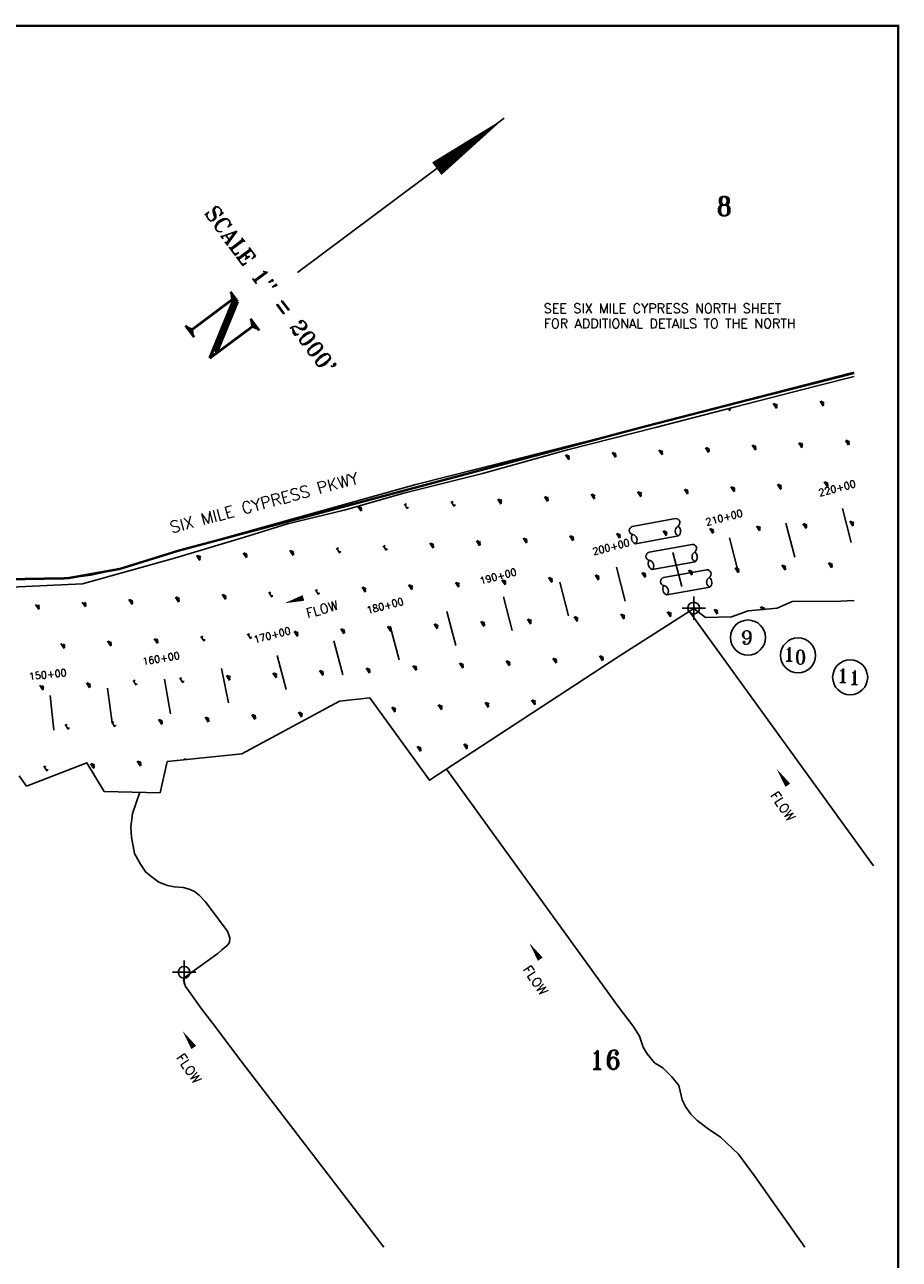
# Model space of a CAD drawing. Extents: x 225276 to 259236, y 777616 to 798996.
# Tile 5 of 5: x 251695 to 259186, y 788431 to 798996. Entities that reach past the tile are written whole.
import ezdxf
from ezdxf.enums import TextEntityAlignment as Align

# ---------------------------------------------------------------- set-up
doc = ezdxf.new("R2010")
doc.units = 0
doc.header["$LTSCALE"] = 800
doc.header["$PDMODE"] = 34
doc.header["$PDSIZE"] = 100
for name, pattern in [('DASHED', [0]), ('PHANTOM', [0]), ('STREAM', [0])]:
    doc.linetypes.add(name, pattern=pattern)
doc.layers.get('0').update_dxf_attribs({"linetype": 'CONTINUOUS'})
for name, color, linetype in [('BORDER', 1, 'CONTINUOUS'), ('HATCH', 3, 'CONTINUOUS'), ('LIMBS', 5, 'STREAM'), ('MAJROADS', 9, 'CONTINUOUS'), ('PLAKES', 5, 'CONTINUOUS'), ('ROW', 12, 'PHANTOM'), ('SEC', 2, 'CONTINUOUS'), ('STATIONS', 7, 'CONTINUOUS'), ('STRUCTTEXT', 7, 'CONTINUOUS'), ('STRUCTURES', 1, 'CONTINUOUS'), ('TEXT', 7, 'CONTINUOUS'), ('TRUNKS', 5, 'STREAM'), ('WSHEDS', 11, 'CONTINUOUS')]:
    doc.layers.add(name, color=color, linetype=linetype)
doc.layers.get('0').freeze()
doc.styles.get("Standard").update_dxf_attribs({"font": 'ROMANT'})

# ---------------------------------------------------------------- blocks, each defined once
blk = doc.blocks.new('RCP')
at = {"layer": 'STRUCTURES', "color": 0}
for points in [[(236, 88), (-264, 88)], [(-264, -112), (236, -112)]]:
    blk.add_lwpolyline(points, dxfattribs=at)
for centre, radius, start, end in [((-261, 41), 46.7, 94.2256, 249.28), ((232, 41), 46.7, 290.72, 85.7744), ((-228, -52), 70, 134.6378, 238.9484), ((-299, -61), 62.3, 304.3062, 69.28), ((271, -61), 62.3, 110.72, 235.6938), ((200, -52), 70, 301.0516, 45.3622)]:
    blk.add_arc(centre, radius, start, end, dxfattribs=at)
blk = doc.blocks.new('*X')
at = {"color": 0}
for p, q in [((258507, 795775), (258534, 795733)), ((258513, 795764), (258521, 795778)), ((258517, 795759), (258534, 795770)), ((258520, 795754), (258541, 795767)), ((257722, 795711), (257735, 795691)), ((257725, 795707), (257739, 795716)), ((257728, 795701), (257744, 795702)), ((258107, 795754), (258134, 795712)), ((258114, 795743), (258121, 795758)), ((258117, 795738), (258134, 795749)), ((258121, 795733), (258142, 795746)), ((258124, 795728), (258141, 795738)), ((258128, 795722), (258144, 795723)), ((258524, 795748), (258540, 795759)), ((258527, 795743), (258543, 795744)), ((257127, 795355), (257154, 795314)), ((257134, 795345), (257141, 795359)), ((257137, 795340), (257154, 795351)), ((257140, 795335), (257161, 795348)), ((257526, 795376), (257553, 795334)), ((257533, 795366), (257540, 795380)), ((257536, 795361), (257553, 795372)), ((257540, 795355), (257561, 795369)), ((257543, 795350), (257560, 795361)), ((257547, 795345), (257563, 795346)), ((257926, 795397), (257953, 795355)), ((257932, 795387), (257940, 795401)), ((257936, 795382), (257953, 795393)), ((257939, 795376), (257960, 795390)), ((257943, 795371), (257959, 795382)), ((257946, 795366), (257962, 795367)), ((258325, 795418), (258352, 795376)), ((258332, 795408), (258339, 795422)), ((258335, 795403), (258352, 795413)), ((258339, 795397), (258360, 795411)), ((258342, 795392), (258359, 795403)), ((258345, 795387), (258361, 795388)), ((258725, 795439), (258752, 795397)), ((258731, 795429), (258739, 795443)), ((258735, 795423), (258751, 795434)), ((258738, 795418), (258759, 795432)), ((258742, 795413), (258758, 795424)), ((258745, 795408), (258761, 795409)), ((256328, 795314), (256355, 795272)), ((256335, 795303), (256342, 795317)), ((256338, 795298), (256355, 795309)), ((256341, 795293), (256362, 795306)), ((256345, 795287), (256362, 795298)), ((256348, 795282), (256364, 795283)), ((256727, 795335), (256754, 795293)), ((256734, 795324), (256741, 795338)), ((256737, 795319), (256754, 795330)), ((256741, 795314), (256762, 795327)), ((256744, 795308), (256761, 795319)), ((256748, 795303), (256764, 795304)), ((257144, 795329), (257160, 795340)), ((257147, 795324), (257163, 795325)), ((257744, 795041), (257771, 794999)), ((257751, 795030), (257758, 795045)), ((257754, 795025), (257771, 795036)), ((257758, 795020), (257779, 795034)), ((257761, 795015), (257778, 795026)), ((258143, 795062), (258171, 795020)), ((258150, 795051), (258158, 795066)), ((258154, 795046), (258170, 795057)), ((258157, 795041), (258178, 795055)), ((258160, 795036), (258177, 795047)), ((258164, 795030), (258180, 795031)), ((258543, 795083), (258570, 795041)), ((258550, 795072), (258557, 795087)), ((258553, 795067), (258570, 795078)), ((258557, 795062), (258577, 795075)), ((258560, 795057), (258577, 795068)), ((258563, 795051), (258579, 795052)), ((255354, 794905), (255361, 794919)), ((255747, 794936), (255774, 794894)), ((255754, 794926), (255761, 794940)), ((255757, 794921), (255774, 794931)), ((255760, 794915), (255781, 794929)), ((255764, 794910), (255781, 794921)), ((256146, 794957), (256173, 794915)), ((256153, 794947), (256160, 794961)), ((256156, 794941), (256173, 794952)), ((256160, 794936), (256181, 794950)), ((256163, 794931), (256180, 794942)), ((256167, 794926), (256183, 794927)), ((256546, 794978), (256573, 794936)), ((256552, 794968), (256560, 794982)), ((256556, 794962), (256573, 794973)), ((256559, 794957), (256580, 794971)), ((256563, 794952), (256579, 794963)), ((256566, 794947), (256582, 794948)), ((256945, 794999), (256972, 794957)), ((256952, 794989), (256959, 795003)), ((256955, 794983), (256972, 794994)), ((256959, 794978), (256980, 794992)), ((256962, 794973), (256979, 794984)), ((256966, 794968), (256981, 794968)), ((257345, 795020), (257372, 794978)), ((257351, 795010), (257359, 795024)), ((257355, 795004), (257372, 795015)), ((257358, 794999), (257379, 795013)), ((257362, 794994), (257378, 795005)), ((257365, 794989), (257381, 794989)), ((257764, 795009), (257780, 795010)), ((254548, 794873), (254576, 794832)), ((254555, 794863), (254562, 794877)), ((254559, 794858), (254575, 794869)), ((254562, 794853), (254583, 794866)), ((254565, 794847), (254582, 794858)), ((254569, 794842), (254585, 794843)), ((254948, 794894), (254975, 794852)), ((254955, 794884), (254962, 794898)), ((254968, 794863), (254984, 794864)), ((255347, 794915), (255375, 794873)), ((255368, 794884), (255384, 794885)), ((255767, 794905), (255783, 794906)), ((257969, 794695), (257976, 794709)), ((258361, 794726), (258389, 794684)), ((258368, 794716), (258375, 794730)), ((258372, 794711), (258388, 794722)), ((258375, 794705), (258396, 794719)), ((258378, 794700), (258395, 794711)), ((258761, 794747), (258788, 794705)), ((258768, 794737), (258775, 794751)), ((258771, 794732), (258788, 794743)), ((258774, 794726), (258795, 794740)), ((258778, 794721), (258795, 794732)), ((258781, 794716), (258797, 794717)), ((255971, 794590), (255979, 794605)), ((256364, 794622), (256391, 794580)), ((256371, 794611), (256378, 794626)), ((256374, 794606), (256391, 794617)), ((256378, 794601), (256399, 794614)), ((256381, 794596), (256398, 794606)), ((256764, 794643), (256791, 794601)), ((256770, 794632), (256778, 794646)), ((256774, 794627), (256790, 794638)), ((256777, 794622), (256798, 794635)), ((256781, 794616), (256797, 794627)), ((256784, 794611), (256800, 794612)), ((257163, 794664), (257190, 794622)), ((257170, 794653), (257177, 794667)), ((257173, 794648), (257190, 794659)), ((257177, 794643), (257198, 794656)), ((257180, 794637), (257197, 794648)), ((257183, 794632), (257199, 794633)), ((257562, 794685), (257590, 794643)), ((257569, 794674), (257576, 794688)), ((257573, 794669), (257589, 794680)), ((257576, 794664), (257597, 794677)), ((257579, 794658), (257596, 794669)), ((257583, 794653), (257599, 794654)), ((257962, 794705), (257989, 794664)), ((257972, 794690), (257989, 794701)), ((257975, 794685), (257996, 794698)), ((257979, 794679), (257996, 794690)), ((257982, 794674), (257998, 794675)), ((258382, 794695), (258398, 794696)), ((253967, 794496), (253995, 794454)), ((253974, 794486), (253981, 794500)), ((254367, 794517), (254394, 794475)), ((254374, 794507), (254381, 794521)), ((254766, 794538), (254793, 794496)), ((254773, 794528), (254780, 794542)), ((254787, 794507), (254803, 794507)), ((255166, 794559), (255193, 794517)), ((255173, 794548), (255180, 794563)), ((255176, 794543), (255193, 794554)), ((255179, 794538), (255200, 794552)), ((255183, 794533), (255199, 794544)), ((255186, 794527), (255202, 794528)), ((255565, 794580), (255592, 794538)), ((255572, 794569), (255579, 794584)), ((255575, 794564), (255592, 794575)), ((255579, 794559), (255600, 794573)), ((255582, 794554), (255599, 794565)), ((255586, 794548), (255602, 794549)), ((255965, 794601), (255992, 794559)), ((255975, 794585), (255992, 794596)), ((255978, 794580), (255999, 794593)), ((255982, 794575), (255998, 794585)), ((255985, 794569), (256001, 794570)), ((256384, 794590), (256400, 794591)), ((253168, 794454), (253196, 794412)), ((253175, 794444), (253183, 794458)), ((253179, 794439), (253195, 794449)), ((253182, 794433), (253203, 794447)), ((253185, 794428), (253202, 794439)), ((253189, 794423), (253205, 794424)), ((253568, 794475), (253595, 794433)), ((253575, 794465), (253582, 794479)), ((253578, 794459), (253595, 794470)), ((253582, 794454), (253602, 794468)), ((253585, 794449), (253602, 794460)), ((253588, 794444), (253604, 794445)), ((253978, 794480), (253994, 794491)), ((253981, 794475), (254002, 794489)), ((253984, 794470), (254001, 794481)), ((253988, 794465), (254004, 794466)), ((254387, 794486), (254403, 794486)), ((258579, 794391), (258606, 794349)), ((258586, 794380), (258593, 794395)), ((256582, 794286), (256609, 794244)), ((256589, 794276), (256596, 794290)), ((256981, 794307), (257009, 794265)), ((256988, 794297), (256995, 794311)), ((256992, 794291), (257008, 794302)), ((256995, 794286), (257016, 794300)), ((256998, 794281), (257015, 794292)), ((257381, 794328), (257408, 794286)), ((257388, 794318), (257395, 794332)), ((257391, 794312), (257408, 794323)), ((257394, 794307), (257415, 794321)), ((257398, 794302), (257415, 794313)), ((257401, 794297), (257417, 794298)), ((257780, 794349), (257807, 794307)), ((257787, 794339), (257794, 794353)), ((257790, 794333), (257807, 794344)), ((257794, 794328), (257815, 794342)), ((257797, 794323), (257814, 794334)), ((257801, 794318), (257817, 794318)), ((258180, 794370), (258207, 794328)), ((258187, 794360), (258194, 794374)), ((258190, 794354), (258207, 794365)), ((258193, 794349), (258214, 794363)), ((258197, 794344), (258214, 794355)), ((258200, 794339), (258216, 794339)), ((258589, 794375), (258606, 794386)), ((258593, 794370), (258614, 794384)), ((258596, 794365), (258613, 794376)), ((258600, 794359), (258616, 794360)), ((254585, 794182), (254612, 794140)), ((254591, 794171), (254599, 794185)), ((254984, 794203), (255011, 794161)), ((254991, 794192), (254998, 794206)), ((254994, 794187), (255011, 794198)), ((254998, 794182), (255019, 794195)), ((255001, 794176), (255018, 794187)), ((255384, 794223), (255411, 794182)), ((255390, 794213), (255398, 794227)), ((255394, 794208), (255411, 794219)), ((255397, 794203), (255418, 794216)), ((255401, 794197), (255417, 794208)), ((255404, 794192), (255420, 794193)), ((255783, 794244), (255810, 794202)), ((255790, 794234), (255797, 794248)), ((255793, 794229), (255810, 794240)), ((255797, 794223), (255818, 794237)), ((255800, 794218), (255817, 794229)), ((255803, 794213), (255819, 794214)), ((256182, 794265), (256210, 794223)), ((256189, 794255), (256197, 794269)), ((256193, 794250), (256209, 794261)), ((256196, 794244), (256217, 794258)), ((256199, 794239), (256216, 794250)), ((256203, 794234), (256219, 794235)), ((256592, 794271), (256609, 794281)), ((256596, 794265), (256616, 794279)), ((256599, 794260), (256616, 794271)), ((256602, 794255), (256618, 794256)), ((257002, 794276), (257018, 794277)), ((252587, 794077), (252615, 794035)), ((252594, 794066), (252601, 794081)), ((252987, 794098), (253014, 794056)), ((252994, 794087), (253001, 794102)), ((252997, 794082), (253014, 794093)), ((253000, 794077), (253021, 794091)), ((253004, 794072), (253021, 794083)), ((253386, 794119), (253414, 794077)), ((253393, 794108), (253400, 794123)), ((253397, 794103), (253413, 794114)), ((253400, 794098), (253421, 794111)), ((253403, 794093), (253420, 794103)), ((253407, 794087), (253423, 794088)), ((253786, 794140), (253813, 794098)), ((253793, 794129), (253800, 794144)), ((253806, 794108), (253822, 794109)), ((254185, 794161), (254212, 794119)), ((254192, 794150), (254199, 794164)), ((254206, 794129), (254222, 794130)), ((254595, 794166), (254612, 794177)), ((254598, 794161), (254619, 794174)), ((254602, 794155), (254618, 794166)), ((254605, 794150), (254621, 794151)), ((255005, 794171), (255020, 794172)), ((251788, 794035), (251816, 793993)), ((251799, 794019), (251815, 794030)), ((251802, 794014), (251823, 794028)), ((251806, 794009), (251822, 794020)), ((251809, 794004), (251825, 794004)), ((252188, 794056), (252215, 794014)), ((252198, 794040), (252215, 794051)), ((252202, 794035), (252223, 794049)), ((252205, 794030), (252222, 794041)), ((252208, 794025), (252224, 794025)), ((252598, 794061), (252614, 794072)), ((252601, 794056), (252622, 794070)), ((252604, 794051), (252621, 794062)), ((252608, 794045), (252624, 794046)), ((253007, 794066), (253023, 794067)), ((257199, 793972), (257226, 793930)), ((257206, 793961), (257213, 793976)), ((257599, 793993), (257626, 793951)), ((257605, 793982), (257613, 793996)), ((257609, 793977), (257626, 793988)), ((257612, 793972), (257633, 793985)), ((257616, 793966), (257632, 793977)), ((257998, 794014), (258012, 793992)), ((258005, 794003), (258012, 794017)), ((258008, 793998), (258025, 794009)), ((258012, 793993), (258033, 794006)), ((258024, 793993), (258032, 793998)), ((255202, 793867), (255229, 793825)), ((255209, 793857), (255216, 793871)), ((255212, 793851), (255229, 793862)), ((255601, 793888), (255629, 793846)), ((255608, 793878), (255615, 793892)), ((255612, 793872), (255628, 793883)), ((255615, 793867), (255636, 793881)), ((255618, 793862), (255635, 793873)), ((256001, 793909), (256028, 793867)), ((256008, 793898), (256015, 793913)), ((256011, 793893), (256028, 793904)), ((256014, 793888), (256035, 793902)), ((256018, 793883), (256035, 793894)), ((256021, 793877), (256037, 793878)), ((256400, 793930), (256428, 793888)), ((256407, 793919), (256414, 793934)), ((256411, 793914), (256427, 793925)), ((256414, 793909), (256435, 793923)), ((256417, 793904), (256434, 793915)), ((256421, 793898), (256437, 793899)), ((256800, 793951), (256827, 793909)), ((256807, 793940), (256814, 793955)), ((256810, 793935), (256827, 793946)), ((256813, 793930), (256834, 793943)), ((256817, 793925), (256834, 793935)), ((256820, 793919), (256836, 793920)), ((257209, 793956), (257226, 793967)), ((257213, 793951), (257234, 793964)), ((257216, 793946), (257233, 793956)), ((257220, 793940), (257236, 793941)), ((257619, 793961), (257635, 793962)), ((253205, 793762), (253232, 793720)), ((253212, 793752), (253219, 793766)), ((253604, 793783), (253631, 793741)), ((253611, 793773), (253618, 793787)), ((254004, 793804), (254031, 793762)), ((254010, 793794), (254018, 793808)), ((254014, 793789), (254031, 793799)), ((254017, 793783), (254038, 793797)), ((254021, 793778), (254037, 793789)), ((254024, 793773), (254040, 793774)), ((254403, 793825), (254430, 793783)), ((254410, 793815), (254417, 793829)), ((254413, 793809), (254430, 793820)), ((254417, 793804), (254438, 793818)), ((254420, 793799), (254437, 793810)), ((254423, 793794), (254439, 793795)), ((254803, 793846), (254830, 793804)), ((254809, 793836), (254817, 793850)), ((254813, 793830), (254829, 793841)), ((254816, 793825), (254837, 793839)), ((254820, 793820), (254836, 793831)), ((254823, 793815), (254839, 793816)), ((255216, 793846), (255237, 793860)), ((255219, 793841), (255236, 793852)), ((255222, 793836), (255238, 793836)), ((255622, 793857), (255638, 793857)), ((252006, 793700), (252034, 793658)), ((252017, 793684), (252033, 793695)), ((252020, 793679), (252041, 793692)), ((252023, 793673), (252040, 793684)), ((252027, 793668), (252043, 793669)), ((252406, 793721), (252433, 793679)), ((252413, 793710), (252420, 793724)), ((252416, 793705), (252433, 793716)), ((252419, 793700), (252440, 793713)), ((252423, 793694), (252440, 793705)), ((252426, 793689), (252442, 793690)), ((252805, 793741), (252832, 793700)), ((252812, 793731), (252819, 793745)), ((252815, 793726), (252832, 793737)), ((252819, 793720), (252840, 793734)), ((252822, 793715), (252839, 793726)), ((252826, 793710), (252842, 793711)), ((253225, 793731), (253241, 793732)), ((253625, 793752), (253641, 793753)), ((255819, 793553), (255846, 793511)), ((255826, 793542), (255833, 793556)), ((255829, 793537), (255846, 793548)), ((255833, 793532), (255854, 793545)), ((256219, 793573), (256246, 793532)), ((256226, 793563), (256233, 793577)), ((256229, 793558), (256246, 793569)), ((256232, 793553), (256253, 793566)), ((256236, 793547), (256253, 793558)), ((256618, 793594), (256645, 793552)), ((256625, 793584), (256632, 793598)), ((256628, 793579), (256645, 793590)), ((256632, 793573), (256653, 793587)), ((256635, 793568), (256652, 793579)), ((256639, 793563), (256655, 793564)), ((253822, 793448), (253849, 793406)), ((253829, 793437), (253836, 793452)), ((253832, 793432), (253849, 793443)), ((253836, 793427), (253857, 793441)), ((254221, 793469), (254249, 793427)), ((254228, 793458), (254236, 793473)), ((254232, 793453), (254248, 793464)), ((254235, 793448), (254256, 793461)), ((254238, 793443), (254255, 793453)), ((254621, 793490), (254648, 793448)), ((254628, 793479), (254635, 793494)), ((254631, 793474), (254648, 793485)), ((254635, 793469), (254655, 793482)), ((254638, 793464), (254655, 793474)), ((254641, 793458), (254657, 793459)), ((255020, 793511), (255048, 793469)), ((255027, 793500), (255034, 793514)), ((255031, 793495), (255047, 793506)), ((255034, 793490), (255055, 793503)), ((255037, 793484), (255054, 793495)), ((255041, 793479), (255057, 793480)), ((255420, 793532), (255447, 793490)), ((255427, 793521), (255434, 793535)), ((255430, 793516), (255447, 793527)), ((255433, 793511), (255454, 793524)), ((255437, 793505), (255454, 793516)), ((255440, 793500), (255456, 793501)), ((255836, 793526), (255853, 793537)), ((255840, 793521), (255856, 793522)), ((256239, 793542), (256255, 793543)), ((251825, 793343), (251852, 793301)), ((251835, 793327), (251852, 793338)), ((251838, 793322), (251859, 793336)), ((252224, 793364), (252251, 793322)), ((252231, 793354), (252238, 793368)), ((252234, 793348), (252251, 793359)), ((252238, 793343), (252259, 793357)), ((252241, 793338), (252258, 793349)), ((252624, 793385), (252651, 793343)), ((252630, 793375), (252638, 793389)), ((252644, 793354), (252660, 793354)), ((253023, 793406), (253050, 793364)), ((253030, 793396), (253037, 793410)), ((253044, 793375), (253060, 793375)), ((253423, 793427), (253450, 793385)), ((253429, 793416), (253437, 793431)), ((253433, 793411), (253450, 793422)), ((253436, 793406), (253457, 793420)), ((253440, 793401), (253456, 793412)), ((253443, 793395), (253459, 793396)), ((253839, 793422), (253856, 793433)), ((253842, 793416), (253858, 793417)), ((254242, 793437), (254258, 793438)), ((251842, 793317), (251859, 793328)), ((251845, 793312), (251861, 793313)), ((252245, 793333), (252261, 793334)), ((254839, 793154), (254866, 793112)), ((254846, 793144), (254853, 793158)), ((254849, 793139), (254866, 793149)), ((254852, 793133), (254873, 793147)), ((254856, 793128), (254873, 793139)), ((254859, 793123), (254875, 793124)), ((255238, 793175), (255265, 793133)), ((255245, 793165), (255252, 793179)), ((255248, 793159), (255265, 793170)), ((255252, 793154), (255273, 793168)), ((255255, 793149), (255272, 793160)), ((255259, 793144), (255275, 793145)), ((255638, 793196), (255665, 793154)), ((255644, 793186), (255652, 793200)), ((255648, 793180), (255665, 793191)), ((255651, 793175), (255672, 793189)), ((255655, 793170), (255671, 793181)), ((255658, 793165), (255674, 793166)), ((256037, 793217), (256064, 793175)), ((256044, 793207), (256051, 793221)), ((256047, 793201), (256064, 793212)), ((256051, 793196), (256072, 793210)), ((256054, 793191), (256071, 793202)), ((256058, 793186), (256074, 793186)), ((252442, 793029), (252469, 792987)), ((252449, 793018), (252456, 793032)), ((252842, 793050), (252869, 793008)), ((252848, 793039), (252856, 793053)), ((252852, 793034), (252868, 793045)), ((252855, 793029), (252876, 793042)), ((252859, 793023), (252875, 793034)), ((252862, 793018), (252878, 793019)), ((253241, 793071), (253268, 793029)), ((253248, 793060), (253255, 793074)), ((253251, 793055), (253268, 793066)), ((253255, 793050), (253276, 793063)), ((253258, 793044), (253275, 793055)), ((253261, 793039), (253277, 793040)), ((253640, 793091), (253668, 793050)), ((253647, 793081), (253654, 793095)), ((253651, 793076), (253667, 793087)), ((253654, 793070), (253675, 793084)), ((253657, 793065), (253674, 793076)), ((253661, 793060), (253677, 793061)), ((254040, 793112), (254067, 793070)), ((254047, 793102), (254054, 793116)), ((254050, 793097), (254067, 793108)), ((254053, 793091), (254074, 793105)), ((254057, 793086), (254074, 793097)), ((254060, 793081), (254076, 793082)), ((252043, 793008), (252070, 792966)), ((252049, 792997), (252057, 793011)), ((252063, 792976), (252079, 792977)), ((252462, 792997), (252478, 792998)), ((255057, 792819), (255084, 792777)), ((255063, 792808), (255071, 792823)), ((255067, 792803), (255084, 792814)), ((255070, 792798), (255091, 792811)), ((255456, 792840), (255483, 792798)), ((255463, 792829), (255470, 792844)), ((255466, 792824), (255483, 792835)), ((255470, 792819), (255491, 792832)), ((255473, 792814), (255490, 792824)), ((255476, 792808), (255492, 792809)), ((253059, 792714), (253064, 792706)), ((253068, 792707), (253073, 792718)), ((253085, 792708), (253086, 792709)), ((255074, 792793), (255090, 792803)), ((255077, 792787), (255093, 792788)), ((251861, 792651), (251888, 792609)), ((251868, 792641), (251875, 792655)), ((251881, 792620), (251897, 792621)), ((252260, 792672), (252288, 792630)), ((252267, 792662), (252275, 792676)), ((252271, 792657), (252287, 792667)), ((252274, 792651), (252295, 792665)), ((252277, 792646), (252294, 792657)), ((252281, 792641), (252297, 792642)), ((252660, 792693), (252687, 792651)), ((252667, 792683), (252674, 792697)), ((252670, 792677), (252687, 792688)), ((252674, 792672), (252694, 792686)), ((252677, 792667), (252694, 792678)), ((252680, 792662), (252696, 792663))]:
    blk.add_line(p, q, dxfattribs=at)
blk = doc.blocks.new('FLARROW')
at = {"layer": 'PLAKES', "color": 0}
blk.add_lwpolyline([(0, 0, 0, 0.05, 0), (0.168, 0, 0, 0, -0.087559), (0.267, -0.018, 0, 0, 0.245722), (0.355, -0.006, 0, 0, -0.309425), (0.492, -0.004, 0, 0, 0), (0.558, -0.006, 0, 0, 0)], format="xyseb", dxfattribs=at)
blk.add_text('FLOW', height=0.08, dxfattribs=at).set_placement((0.295, -0.176), align=Align.CENTER)

msp = doc.modelspace()

# ---------------------------------------------------------------- linework, layer by layer
at = {"layer": 'BORDER', "color": 0, "const_width": 20}
msp.add_lwpolyline([(225776, 778166), (259176, 778166), (259176, 798986), (225776, 798986)], close=True, dxfattribs=at)
at = {"layer": 'LIMBS', "color": 0}
for points in [[(257387, 793977), (258966, 791798)], [(255308, 792626), (256777, 790595), (256907, 790425), (256961, 790340), (256993, 790246), (257027, 790190), (257090, 790112), (257162, 790069), (257239, 789993), (257297, 789918), (257310, 789869), (257326, 789796), (257357, 789734), (257400, 789674), (257455, 789619), (257550, 789549), (257655, 789475), (257810, 789331), (257951, 789137), (258377, 788536)], [(252682, 792429), (252619, 792247), (252604, 792128), (252609, 792044), (252637, 791904), (252687, 791812), (252733, 791744), (252786, 791700), (252845, 791658), (252918, 791630), (252977, 791620), (253052, 791614), (253104, 791599), (253150, 791579), (253190, 791548), (253242, 791492), (253432, 791239), (253452, 791183), (253449, 791143), (253427, 791113), (253384, 791079), (253351, 791049), (253108, 790873), (253070, 790845), (253056, 790824), (253063, 790794), (253074, 790767), (253103, 790724), (253209, 790576), (253335, 790411), (253520, 790164), (254771, 788536)]]:
    msp.add_lwpolyline(points, dxfattribs=at)
at = {"layer": 'MAJROADS', "color": 0}
msp.add_lwpolyline([(258800, 796012), (256988, 795553), (255044, 795061), (253012, 794495), (252510, 794339), (252263, 794287), (252062, 794259), (251467, 794249), (250692, 794363), (249638, 794482), (249178, 794429), (248902, 794331), (248533, 794130), (247787, 793616), (245915, 792342), (245519, 792181), (245074, 792056), (244354, 791872), (243110, 791764), (242324, 791777), (241894, 791807), (241575, 791855)], dxfattribs=at)
at = {"layer": 'ROW', "color": 0}
for points in [[(258800, 795987), (258471, 795904), (257771, 795724), (257097, 795549), (256344, 795357), (255617, 795155), (254943, 794986), (254433, 794842), (253947, 794724), (253579, 794610), (252978, 794431), (252192, 794211), (251272, 794169)], [(251711, 792479), (252228, 792679), (252375, 792435), (252855, 792423), (252916, 792691), (253555, 792757), (254391, 793207), (254652, 793235), (255162, 792531), (256788, 793592), (257427, 794000)], [(251647, 792568), (251712, 792479)]]:
    msp.add_lwpolyline(points, dxfattribs=at)
at = {"layer": 'ROW', "color": 0, "linetype": 'DASHED'}
msp.add_lwpolyline([(257427, 794000), (257527, 793924), (257749, 793930), (257891, 793981), (258140, 794004), (258269, 794060), (258686, 794063), (258800, 794070)], dxfattribs=at)
at = {"layer": 'SEC', "color": 0}
for p in [(257425, 794004), (253061, 790887)]:
    msp.add_point(p, dxfattribs=at)
at = {"layer": 'STATIONS', "color": 0}
for p, q in [((258699, 794856), (258774, 794565)), ((258215, 794730), (258290, 794440)), ((257731, 794604), (257806, 794314)), ((257247, 794479), (257322, 794188)), ((256763, 794353), (256838, 794063)), ((256279, 794227), (256354, 793937)), ((255795, 794101), (255871, 793811)), ((255311, 793976), (255387, 793685)), ((254827, 793850), (254903, 793560)), ((254343, 793724), (254419, 793434)), ((253859, 793599), (253935, 793308)), ((253440, 793193), (253380, 793487)), ((252944, 793099), (252893, 793395)), ((251945, 792959), (251913, 793257)), ((252446, 793021), (252404, 793318))]:
    msp.add_line(p, q, dxfattribs=at)
at = {"layer": 'STRUCTTEXT', "color": 0}
for centre in [(257889, 793752), (258319, 793599), (258765, 793412)]:
    msp.add_circle(centre, 150, dxfattribs=at)
at = {"layer": 'TEXT', "color": 0}
msp.add_line((255802, 798195), (254032, 796875), dxfattribs=at)
msp.add_lwpolyline([(255802, 798195, 0, 134, 0), (255225, 797764, 134, 134, 0)], format="xyseb", dxfattribs=at)
at = {"layer": 'WSHEDS', "color": 0, "const_width": 20}
msp.add_lwpolyline([(241575, 791855), (241894, 791807), (242324, 791777), (243110, 791764), (244354, 791872), (245074, 792056), (245915, 792342), (245915, 792342), (247790, 793625), (248533, 794130), (248902, 794331), (249178, 794429), (249638, 794482), (250692, 794363), (251467, 794249), (252062, 794259), (252510, 794339), (253012, 794495), (256988, 795553), (258800, 796019)], dxfattribs=at)

# ---------------------------------------------------------------- block references
at = {"layer": 'HATCH', "color": 0}
msp.add_blockref('*X', (0, 0), dxfattribs=at)
msp.add_blockref('*X', (0, 0), dxfattribs=at)
at = {"layer": 'STRUCTTEXT', "color": 0, "xscale": 0.75, "yscale": 0.75, "zscale": 0.75, "rotation": 10.29291686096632}
for p in [(257106, 794673), (257249, 794452), (257374, 794235)]:
    msp.add_blockref('RCP', p, dxfattribs=at)
at = {"layer": 'TRUNKS', "color": 0, "xscale": 1000, "yscale": 1000, "zscale": 1000}
for p, rotation in [((253921, 794045), 15.86570780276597), ((258136, 792627), 304.2490330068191), ((256017, 791138), 304.2490330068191), ((253049, 790383), 304.2490330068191)]:
    msp.add_blockref('FLARROW', p, dxfattribs=dict(at, rotation=rotation))

# ---------------------------------------------------------------- texts
at = {"layer": 'MAJROADS', "color": 0}
msp.add_text('SIX MILE CYPRESS PKWY', height=100, rotation=14.9342, dxfattribs=at).set_placement((252955, 794643))
at = {"layer": 'STATIONS', "color": 0}
for s, rotation, p in [('220+00', 14.5638, (258661, 795001)), ('210+00', 14.5638, (257693, 794750)), ('200+00', 14.5638, (256725, 794498)), ('190+00', 14.5638, (255757, 794247)), ('180+00', 14.5638, (254789, 793995)), ('170+00', 14.5638, (253822, 793744)), ('160+00', 9.8247, (252868, 793543)), ('150+00', 6.1939, (251896, 793406))]:
    msp.add_text(s, height=60, rotation=rotation, dxfattribs=at).set_placement(p, align=Align.CENTER)
at = {"layer": 'STRUCTTEXT', "color": 0}
for s, p in [('9', (257828, 793692)), ('1', (258192, 793549)), ('0', (258289, 793523)), ('1', (258651, 793366)), ('1', (258751, 793349))]:
    msp.add_text(s, height=120, dxfattribs=at).set_placement(p)
at = {"layer": 'TEXT', "color": 0}
for s, height, p in [('8', 160, (257618, 797363)), ('SEE SIX MILE CYPRESS NORTH SHEET', 80, (256141, 796529)), ('FOR ADDITIONAL DETAILS TO THE NORTH', 80, (256141, 796399)), ('16', 160, (256530, 790059))]:
    msp.add_text(s, height=height, dxfattribs=at).set_placement(p)
for s, height, p in [('SCALE 1" = 2000\'', 134.4, (253750, 796687)), ('N', 480, (253195, 796257))]:
    msp.add_text(s, height=height, rotation=306.7152, dxfattribs=at).set_placement(p, align=Align.CENTER)

doc.saveas('drawing.dxf')
